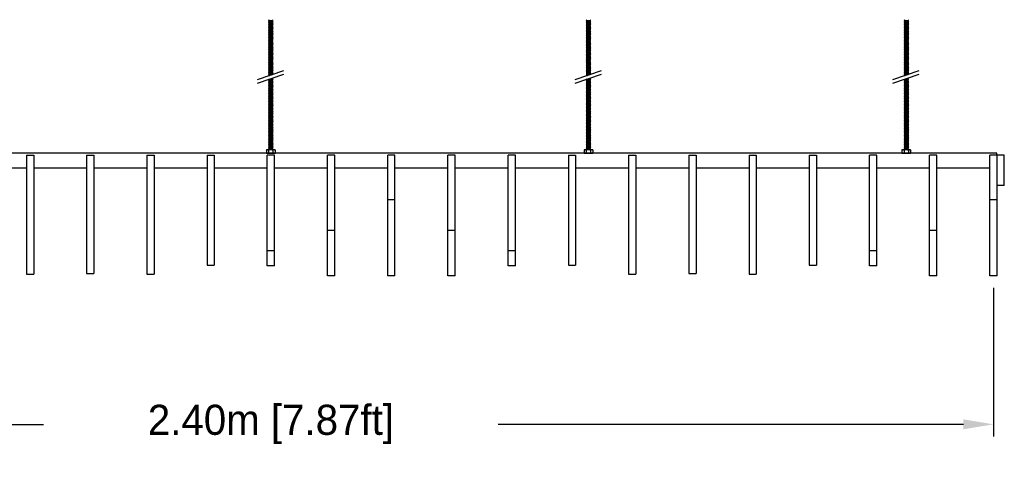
# Model space of a CAD drawing. Header units: centimetres. Extents: x 5283.6 to 5299.6, y 15505 to 15518.9.
# Tile 28 of 68: x 5288.3 to 5289.9, y 15514.6 to 15515.3. Entities that reach past the tile are written whole.
import ezdxf

# ---------------------------------------------------------------- set-up
doc = ezdxf.new("R2010")
doc.units = ezdxf.units.CM
doc.header["$PDMODE"] = 3
doc.layers.add('_HD_muro', color=1, linetype='Continuous')
doc.layers.add('_HD_tornillo', color=30, linetype='Continuous')
for name, color, linetype, true_color in [('Make2D$visible$Curves$Default', 7, 'Continuous', 0x000000), ('Make2D$visible$Curves$General', 7, 'Continuous', 0x000000), ('Make2D$visible$Curves$UNICANAL', 7, 'Continuous', 0x000000)]:
    doc.layers.add(name, color=color, linetype=linetype, true_color=true_color)
doc.dimstyles.get("Standard").update_dxf_attribs({"dimtxt": 0.18, "dimasz": 0.18, "dimexe": 0.18, "dimexo": 0.0625, "dimgap": 0.09, "dimtad": 0, "dimtih": 1, "dimtoh": 1, "dimdec": 4, "dimzin": 0, "dimdsep": 46, "dimtxsty": 'Standard', "dimcen": 0.09, "dimadec": 0, "dimazin": 0, "dimtfac": 1, "dimtdec": 4, "dimtofl": 0, "dimtmove": 0, "dimatfit": 3, "dimfxl": 1, "dimtolj": 1, "dimtzin": 0, "dimarcsym": 0})

# ---------------------------------------------------------------- blocks, each defined once
blk = doc.blocks.new('*D10')
at = {"color": 0, "lineweight": -2, "transparency": 16777216}
for p, q in [((5287.481, 15514.8765), (5287.481, 15514.6276)), ((5289.881, 15514.874), (5289.881, 15514.6276)), ((5287.531, 15514.6476), (5288.3035, 15514.6476)), ((5289.831, 15514.6476), (5289.0585, 15514.6476))]:
    blk.add_line(p, q, dxfattribs=at)
at = {"color": 0, "transparency": 16777216}
for points in [[(5287.531, 15514.6559), (5287.531, 15514.6393), (5287.481, 15514.6476)], [(5289.831, 15514.6559), (5289.831, 15514.6393), (5289.881, 15514.6476)]]:
    blk.add_solid(points, dxfattribs=at)
at = {"layer": 'Defpoints', "color": 0, "transparency": 16777216}
for p in [(5287.481, 15514.8965), (5289.881, 15514.894), (5289.881, 15514.6476)]:
    blk.add_point(p, dxfattribs=at)
at = {"color": 0, "transparency": 16777216, "insert": (5288.681, 15514.6476), "char_height": 0.05, "attachment_point": 5}
blk.add_mtext('\\A1;2.40m [7.87ft]', dxfattribs=at)
blk = doc.blocks.new('esparrago')
at = {"layer": '_HD_tornillo'}
for p, q in [((4746, 12801.5), (4745.4, 12800.6)), ((4745.4, 12800.6), (4752.5, 12800.8)), ((4745.4, 12800.6), (4746, 12800)), ((4746, 12799.1), (4745.4, 12798.3)), ((4745.4, 12798.3), (4752.5, 12798.4)), ((4745.4, 12798.3), (4746, 12797.6)), ((4746, 12796.8), (4745.4, 12796)), ((4745.4, 12796), (4752.5, 12796.1)), ((4745.4, 12796), (4746, 12795.3)), ((4746, 12794.4), (4745.4, 12793.6)), ((4745.4, 12793.6), (4752.5, 12793.8)), ((4745.4, 12793.6), (4746, 12792.9)), ((4746, 12792.1), (4745.4, 12791.2)), ((4745.4, 12791.2), (4752.5, 12791.4)), ((4745.4, 12791.2), (4746, 12790.6)), ((4746, 12789.6), (4745.4, 12788.8)), ((4745.4, 12788.8), (4752.5, 12789)), ((4745.4, 12788.8), (4746, 12788.2)), ((4746, 12787.2), (4745.4, 12786.4)), ((4746, 12800), (4752, 12800.2)), ((4746, 12800), (4746, 12799.1)), ((4746, 12799.1), (4752, 12799.3)), ((4746, 12797.6), (4752, 12797.8)), ((4746, 12797.6), (4746, 12796.8)), ((4746, 12796.8), (4752, 12797)), ((4746, 12795.3), (4752, 12795.5)), ((4746, 12795.3), (4746, 12794.4)), ((4746, 12794.4), (4752, 12794.7)), ((4746, 12792.9), (4752, 12793.2)), ((4746, 12792.9), (4746, 12792.1)), ((4746, 12792.1), (4752, 12792.3)), ((4746, 12790.6), (4752, 12790.8)), ((4746, 12790.6), (4746, 12789.6)), ((4746, 12789.6), (4752, 12789.9)), ((4746, 12788.2), (4752, 12788.4)), ((4746, 12788.2), (4746, 12787.2)), ((4746, 12787.2), (4752, 12787.5)), ((4752, 12801.7), (4752.5, 12800.8)), ((4752, 12800.2), (4752.5, 12800.8)), ((4752, 12800.2), (4752, 12799.3)), ((4752, 12799.3), (4752.5, 12798.4)), ((4752, 12797.8), (4752.5, 12798.4)), ((4752, 12797.8), (4752, 12797)), ((4752, 12797), (4752.5, 12796.1)), ((4752, 12795.5), (4752.5, 12796.1)), ((4752, 12795.5), (4752, 12794.7)), ((4752, 12794.7), (4752.5, 12793.8)), ((4752, 12793.2), (4752.5, 12793.8)), ((4752, 12793.2), (4752, 12792.3)), ((4752, 12792.3), (4752.5, 12791.4)), ((4752, 12790.8), (4752.5, 12791.4)), ((4752, 12790.8), (4752, 12789.9)), ((4752, 12789.9), (4752.5, 12789)), ((4752, 12788.4), (4752.5, 12789)), ((4752, 12788.4), (4752, 12787.5)), ((4752, 12787.5), (4752.5, 12786.6)), ((4745.4, 12786.4), (4752.5, 12786.6)), ((4745.4, 12786.4), (4746, 12785.7)), ((4746, 12784.8), (4745.4, 12784)), ((4745.4, 12784), (4752.5, 12784.2)), ((4745.4, 12784), (4746, 12783.3)), ((4746, 12782.4), (4745.4, 12781.6)), ((4745.4, 12781.6), (4752.5, 12781.8)), ((4745.4, 12781.6), (4746, 12780.9)), ((4746, 12780), (4745.4, 12779.2)), ((4745.4, 12779.2), (4752.5, 12779.4)), ((4745.4, 12779.2), (4746, 12778.5)), ((4746, 12777.7), (4745.4, 12776.9)), ((4745.4, 12776.9), (4752.5, 12777.1)), ((4745.4, 12776.9), (4746, 12776.3)), ((4746, 12775.4), (4745.4, 12774.6)), ((4745.4, 12774.6), (4752.5, 12774.7)), ((4745.4, 12774.6), (4746, 12773.9)), ((4746, 12773), (4745.4, 12772.2)), ((4745.4, 12772.2), (4752.5, 12772.4)), ((4745.4, 12772.2), (4746, 12771.5)), ((4746, 12785.7), (4752, 12786)), ((4746, 12785.7), (4746, 12784.8)), ((4746, 12784.8), (4752, 12785.1)), ((4746, 12783.3), (4752, 12783.6)), ((4746, 12783.3), (4746, 12782.4)), ((4746, 12782.4), (4752, 12782.6)), ((4746, 12780.9), (4752, 12781.1)), ((4746, 12780.9), (4746, 12780)), ((4746, 12780), (4752, 12780.3)), ((4746, 12778.5), (4752, 12778.8)), ((4746, 12778.5), (4746, 12777.7)), ((4746, 12777.7), (4752, 12778)), ((4746, 12776.3), (4752, 12776.5)), ((4746, 12776.3), (4746, 12775.4)), ((4746, 12775.4), (4752, 12775.6)), ((4746, 12773.9), (4752, 12774.1)), ((4746, 12773.9), (4746, 12773)), ((4746, 12773), (4752, 12773.3)), ((4746, 12771.5), (4752, 12771.8)), ((4746, 12771.5), (4746, 12770.8)), ((4746, 12770.8), (4752, 12771)), ((4752, 12786), (4752.5, 12786.6)), ((4752, 12786), (4752, 12785.1)), ((4752, 12785.1), (4752.5, 12784.2)), ((4752, 12783.6), (4752.5, 12784.2)), ((4752, 12783.6), (4752, 12782.6)), ((4752, 12782.7), (4752.5, 12781.8)), ((4752, 12781.1), (4752.5, 12781.8)), ((4752, 12781.1), (4752, 12780.3)), ((4752, 12780.3), (4752.5, 12779.4)), ((4752, 12778.8), (4752.5, 12779.4)), ((4752, 12778.8), (4752, 12778)), ((4752, 12778), (4752.5, 12777.1)), ((4752, 12776.5), (4752.5, 12777.1)), ((4752, 12776.5), (4752, 12775.6)), ((4752, 12775.6), (4752.5, 12774.7)), ((4752, 12774.1), (4752.5, 12774.7)), ((4752, 12774.1), (4752, 12773.3)), ((4752, 12773.3), (4752.5, 12772.4)), ((4752, 12771.8), (4752.5, 12772.4)), ((4752, 12771.8), (4752, 12771)), ((4752, 12771), (4752.5, 12770.1)), ((4746, 12770.8), (4745.4, 12769.9)), ((4745.4, 12769.9), (4752.5, 12770.1)), ((4745.4, 12769.9), (4746, 12769.3)), ((4746, 12768.2), (4745.4, 12767.4)), ((4745.4, 12767.4), (4752.5, 12767.6)), ((4745.4, 12767.4), (4746, 12766.7)), ((4746, 12765.9), (4745.4, 12765.1)), ((4745.4, 12765.1), (4752.5, 12765.3)), ((4745.4, 12765.1), (4746, 12764.4)), ((4746, 12763.6), (4745.4, 12762.8)), ((4745.4, 12762.8), (4752.5, 12762.9)), ((4745.4, 12762.8), (4746, 12762.1)), ((4746, 12761.2), (4745.4, 12760.4)), ((4745.4, 12760.4), (4752.5, 12760.6)), ((4745.4, 12760.4), (4746, 12759.7)), ((4746, 12758.8), (4745.4, 12758)), ((4745.4, 12758), (4752.5, 12758.2)), ((4745.4, 12758), (4746, 12757.3)), ((4746, 12756.4), (4745.4, 12755.6)), ((4745.4, 12755.6), (4752.5, 12755.8)), ((4745.4, 12755.6), (4746, 12754.9)), ((4746, 12769.3), (4752, 12769.5)), ((4746, 12769.3), (4746, 12768.2)), ((4746, 12768.2), (4752, 12768.5)), ((4746, 12766.7), (4752, 12767)), ((4746, 12766.7), (4746, 12765.9)), ((4746, 12765.9), (4752, 12766.2)), ((4746, 12764.4), (4752, 12764.7)), ((4746, 12764.4), (4746, 12763.6)), ((4746, 12763.6), (4752, 12763.8)), ((4746, 12762.1), (4752, 12762.3)), ((4746, 12762.1), (4746, 12761.2)), ((4746, 12761.2), (4752, 12761.4)), ((4746, 12759.7), (4752, 12759.9)), ((4746, 12759.7), (4746, 12758.8)), ((4746, 12758.8), (4752, 12759)), ((4746, 12757.3), (4752, 12757.5)), ((4746, 12757.3), (4746, 12756.4)), ((4746, 12756.4), (4752, 12756.6)), ((4746, 12754.9), (4752, 12755.2)), ((4746, 12754.9), (4746, 12754.1)), ((4752, 12769.5), (4752.5, 12770.1)), ((4752, 12769.5), (4752, 12768.5)), ((4752, 12768.5), (4752.5, 12767.6)), ((4752, 12767), (4752.5, 12767.6)), ((4752, 12767), (4752, 12766.2)), ((4752, 12766.2), (4752.5, 12765.3)), ((4752, 12764.7), (4752.5, 12765.3)), ((4752, 12764.7), (4752, 12763.8)), ((4752, 12763.8), (4752.5, 12762.9)), ((4752, 12762.3), (4752.5, 12762.9)), ((4752, 12762.3), (4752, 12761.4)), ((4752, 12761.4), (4752.5, 12760.6)), ((4752, 12759.9), (4752.5, 12760.6)), ((4752, 12759.9), (4752, 12759)), ((4752, 12759), (4752.5, 12758.2)), ((4752, 12757.5), (4752.5, 12758.2)), ((4752, 12757.5), (4752, 12756.6)), ((4752, 12756.7), (4752.5, 12755.8)), ((4752, 12755.2), (4752.5, 12755.8)), ((4752, 12755.2), (4752, 12754.4)), ((4746, 12754.1), (4745.4, 12753.3)), ((4745.4, 12753.3), (4752.5, 12753.5)), ((4745.4, 12753.3), (4746, 12752.6)), ((4746, 12751.8), (4745.4, 12751)), ((4745.4, 12751), (4752.5, 12751.1)), ((4745.4, 12751), (4746, 12750.3)), ((4746, 12749.4), (4745.4, 12748.6)), ((4745.4, 12748.6), (4752.5, 12748.8)), ((4745.4, 12748.6), (4746, 12747.9)), ((4746, 12747), (4745.4, 12746.2)), ((4745.4, 12746.2), (4752.5, 12746.3)), ((4745.4, 12746.2), (4746, 12745.5)), ((4746, 12744.6), (4745.4, 12743.8)), ((4745.4, 12743.8), (4752.5, 12743.9)), ((4745.4, 12743.8), (4746, 12743.1)), ((4746, 12742.2), (4745.4, 12741.4)), ((4745.4, 12741.4), (4752.5, 12741.5)), ((4745.4, 12741.4), (4746, 12740.7)), ((4746, 12739.8), (4745.4, 12738.9)), ((4745.4, 12738.9), (4752.5, 12739.1)), ((4745.4, 12738.9), (4746, 12738.3)), ((4746, 12754.1), (4752, 12754.4)), ((4746, 12752.6), (4752, 12752.9)), ((4746, 12752.6), (4746, 12751.8)), ((4746, 12751.8), (4752, 12752)), ((4746, 12750.3), (4752, 12750.5)), ((4746, 12750.3), (4746, 12749.4)), ((4746, 12749.4), (4752, 12749.6)), ((4746, 12747.9), (4752, 12748.1)), ((4746, 12747.9), (4746, 12747)), ((4746, 12747), (4752, 12747.2)), ((4746, 12745.5), (4752, 12745.7)), ((4746, 12745.5), (4746, 12744.6)), ((4746, 12744.6), (4752, 12744.8)), ((4746, 12743.1), (4752, 12743.3)), ((4746, 12743.1), (4746, 12742.2)), ((4746, 12742.2), (4752, 12742.4)), ((4746, 12740.7), (4752, 12740.9)), ((4746, 12740.7), (4746, 12739.8)), ((4746, 12739.8), (4752, 12740)), ((4746, 12738.3), (4752, 12738.5)), ((4746, 12738.3), (4746, 12737.4)), ((4752, 12754.4), (4752.5, 12753.5)), ((4752, 12752.9), (4752.5, 12753.5)), ((4752, 12752.9), (4752, 12752)), ((4752, 12752), (4752.5, 12751.1)), ((4752, 12750.5), (4752.5, 12751.1)), ((4752, 12750.5), (4752, 12749.6)), ((4752, 12749.6), (4752.5, 12748.8)), ((4752, 12748.1), (4752.5, 12748.8)), ((4752, 12748.1), (4752, 12747.2)), ((4752, 12747.2), (4752.5, 12746.3)), ((4752, 12745.7), (4752.5, 12746.3)), ((4752, 12745.7), (4752, 12744.8)), ((4752, 12744.8), (4752.5, 12743.9)), ((4752, 12743.3), (4752.5, 12743.9)), ((4752, 12743.3), (4752, 12742.4)), ((4752, 12742.4), (4752.5, 12741.5)), ((4752, 12740.9), (4752.5, 12741.5)), ((4752, 12740.9), (4752, 12740)), ((4752, 12740), (4752.5, 12739.1)), ((4752, 12738.5), (4752.5, 12739.1)), ((4752, 12738.5), (4752, 12737.6)), ((4746, 12737.4), (4745.4, 12736.6)), ((4745.4, 12736.6), (4752.5, 12736.7)), ((4745.4, 12736.6), (4746, 12735.9)), ((4746, 12735.1), (4745.4, 12734.3)), ((4745.4, 12734.3), (4752.5, 12734.4)), ((4745.4, 12734.3), (4746, 12733.6)), ((4746, 12732.7), (4745.4, 12731.9)), ((4745.4, 12731.9), (4752.5, 12732.1)), ((4745.4, 12731.9), (4746, 12731.2)), ((4746, 12730.4), (4745.4, 12729.6)), ((4745.4, 12729.6), (4752.5, 12729.7)), ((4745.4, 12729.6), (4746, 12728.9)), ((4746, 12728.1), (4745.4, 12727.3)), ((4745.4, 12727.3), (4752.5, 12727.5)), ((4745.4, 12727.3), (4746, 12726.6)), ((4746, 12725.6), (4745.4, 12724.7)), ((4745.4, 12724.7), (4752.5, 12724.9)), ((4745.4, 12724.7), (4746, 12724.1)), ((4746, 12723.3), (4745.4, 12722.5)), ((4745.4, 12722.5), (4752.5, 12722.6)), ((4745.4, 12722.5), (4746, 12721.8)), ((4746, 12737.4), (4752, 12737.6)), ((4746, 12735.9), (4752, 12736.1)), ((4746, 12735.9), (4746, 12735.1)), ((4746, 12735.1), (4752, 12735.3)), ((4746, 12733.6), (4752, 12733.8)), ((4746, 12733.6), (4746, 12732.7)), ((4746, 12732.7), (4752, 12733)), ((4746, 12731.2), (4752, 12731.5)), ((4746, 12731.2), (4746, 12730.4)), ((4746, 12730.4), (4752, 12730.6)), ((4746, 12728.9), (4752, 12729.1)), ((4746, 12728.9), (4746, 12728.1)), ((4746, 12728.1), (4752, 12728.3)), ((4746, 12726.6), (4752, 12726.8)), ((4746, 12726.6), (4746, 12725.6)), ((4746, 12725.6), (4752, 12725.8)), ((4746, 12724.1), (4752, 12724.3)), ((4746, 12724.1), (4746, 12723.3)), ((4746, 12723.3), (4752, 12723.5)), ((4746, 12721.8), (4752, 12722)), ((4746, 12721.8), (4746, 12720.9)), ((4752, 12737.6), (4752.5, 12736.7)), ((4752, 12736.1), (4752.5, 12736.7)), ((4752, 12736.1), (4752, 12735.3)), ((4752, 12735.3), (4752.5, 12734.4)), ((4752, 12733.8), (4752.5, 12734.4)), ((4752, 12733.8), (4752, 12733)), ((4752, 12733), (4752.5, 12732.1)), ((4752, 12731.5), (4752.5, 12732.1)), ((4752, 12731.5), (4752, 12730.6)), ((4752, 12730.6), (4752.5, 12729.7)), ((4752, 12729.1), (4752.5, 12729.7)), ((4752, 12729.1), (4752, 12728.3)), ((4752, 12728.3), (4752.5, 12727.5)), ((4752, 12726.8), (4752.5, 12727.5)), ((4752, 12726.8), (4752, 12725.8)), ((4752, 12725.8), (4752.5, 12724.9)), ((4752, 12724.3), (4752.5, 12724.9)), ((4752, 12724.3), (4752, 12723.5)), ((4752, 12723.5), (4752.5, 12722.6)), ((4752, 12722), (4752.5, 12722.6)), ((4752, 12722), (4752, 12721.2)), ((4726.9, 12702.2), (4770.4, 12717.2)), ((4726.9, 12696.5), (4770.4, 12711.5)), ((4746, 12720.9), (4745.4, 12720.1)), ((4745.4, 12720.1), (4752.5, 12720.3)), ((4745.4, 12720.1), (4746, 12719.4)), ((4746, 12718.6), (4745.4, 12717.7)), ((4745.4, 12717.7), (4752.5, 12717.9)), ((4745.4, 12717.7), (4746, 12717.1)), ((4746, 12716.1), (4745.4, 12715.3)), ((4745.4, 12715.3), (4752.5, 12715.5)), ((4745.4, 12715.3), (4746, 12714.6)), ((4746, 12713.8), (4745.4, 12712.9)), ((4745.4, 12712.9), (4752.5, 12713.1)), ((4745.4, 12712.9), (4746, 12712.3)), ((4746, 12711.5), (4745.4, 12710.7)), ((4745.4, 12710.7), (4752, 12710.8)), ((4745.4, 12710.7), (4746, 12710)), ((4746, 12709.1), (4745.6, 12708.6)), ((4746, 12720.9), (4752, 12721.2)), ((4746, 12719.4), (4752, 12719.7)), ((4746, 12719.4), (4746, 12718.6)), ((4746, 12718.6), (4752, 12718.8)), ((4746, 12717.1), (4752, 12717.3)), ((4746, 12717.1), (4746, 12716.1)), ((4746, 12716.1), (4752, 12716.4)), ((4746, 12714.6), (4752, 12714.9)), ((4746, 12714.6), (4746, 12713.8)), ((4746, 12713.8), (4752, 12714)), ((4746, 12712.3), (4752, 12712.5)), ((4746, 12712.3), (4746, 12711.5)), ((4746, 12711.5), (4752, 12711.7)), ((4746, 12710), (4750, 12710.1)), ((4746, 12710), (4746, 12709.1)), ((4746, 12709.1), (4747.2, 12709.2)), ((4752, 12721.2), (4752.5, 12720.3)), ((4752, 12719.7), (4752.5, 12720.3)), ((4752, 12719.7), (4752, 12718.8)), ((4752, 12718.8), (4752.5, 12717.9)), ((4752, 12717.3), (4752.5, 12717.9)), ((4752, 12717.3), (4752, 12716.4)), ((4752, 12716.4), (4752.5, 12715.5)), ((4752, 12714.9), (4752.5, 12715.5)), ((4752, 12714.9), (4752, 12714)), ((4752, 12714), (4752.5, 12713.1)), ((4752, 12712.5), (4752.5, 12713.1)), ((4752, 12712.5), (4752, 12711.7)), ((4752, 12711.7), (4752.4, 12711)), ((4746, 12703), (4745.4, 12702.2)), ((4745.4, 12702.2), (4752.4, 12702.4)), ((4745.4, 12702.2), (4746, 12701.5)), ((4746, 12700.6), (4745.4, 12699.8)), ((4745.4, 12699.8), (4752.5, 12700)), ((4745.4, 12699.8), (4746, 12699.1)), ((4746, 12698.2), (4745.4, 12697.4)), ((4745.4, 12697.4), (4752.5, 12697.5)), ((4745.4, 12697.4), (4746, 12696.7)), ((4746, 12695.8), (4745.4, 12694.9)), ((4745.4, 12694.9), (4752.5, 12695.1)), ((4745.4, 12694.9), (4746, 12694.3)), ((4746, 12693.4), (4745.4, 12692.5)), ((4745.4, 12692.5), (4752.5, 12692.7)), ((4745.4, 12692.5), (4746, 12691.9)), ((4746, 12690.9), (4745.4, 12690.1)), ((4745.4, 12690.1), (4752.5, 12690.3)), ((4745.4, 12690.1), (4746, 12689.4)), ((4746, 12703), (4751.9, 12703.3)), ((4746, 12701.5), (4751.9, 12701.8)), ((4746, 12701.5), (4746, 12700.6)), ((4746, 12700.6), (4752, 12700.8)), ((4746, 12699.1), (4752, 12699.3)), ((4746, 12699.1), (4746, 12698.2)), ((4746, 12698.2), (4752, 12698.4)), ((4746, 12696.7), (4752, 12696.9)), ((4746, 12696.7), (4746, 12695.8)), ((4746, 12695.8), (4752, 12696)), ((4746, 12694.3), (4752, 12694.5)), ((4746, 12694.3), (4746, 12693.4)), ((4746, 12693.4), (4752, 12693.6)), ((4746, 12691.9), (4752, 12692.1)), ((4746, 12691.9), (4746, 12690.9)), ((4746, 12690.9), (4752, 12691.2)), ((4746, 12689.4), (4752, 12689.7)), ((4746, 12689.4), (4746, 12688.5)), ((4749.1, 12704.1), (4751.9, 12704.2)), ((4750.9, 12704.8), (4752.4, 12704.8)), ((4751.9, 12704.2), (4752.4, 12704.8)), ((4751.9, 12704.2), (4751.9, 12703.3)), ((4751.9, 12701.8), (4752.4, 12702.4)), ((4751.9, 12701.8), (4751.9, 12700.8)), ((4752, 12703.3), (4752.4, 12702.4)), ((4752, 12700.8), (4752.5, 12700)), ((4752, 12699.3), (4752.5, 12700)), ((4752, 12699.3), (4752, 12698.4)), ((4752, 12698.4), (4752.5, 12697.5)), ((4752, 12696.9), (4752.5, 12697.5)), ((4752, 12696.9), (4752, 12696)), ((4752, 12696), (4752.5, 12695.1)), ((4752, 12694.5), (4752.5, 12695.1)), ((4752, 12694.5), (4752, 12693.6)), ((4752, 12693.6), (4752.5, 12692.7)), ((4752, 12692.1), (4752.5, 12692.7)), ((4752, 12692.1), (4752, 12691.2)), ((4752, 12691.2), (4752.5, 12690.3)), ((4752, 12689.7), (4752.5, 12690.3)), ((4752, 12689.7), (4752, 12688.7)), ((4752.2, 12705.2), (4752.4, 12704.8)), ((4746, 12688.5), (4745.4, 12687.7)), ((4745.4, 12687.7), (4752.5, 12687.9)), ((4745.4, 12687.7), (4746, 12687)), ((4746, 12686.1), (4745.4, 12685.3)), ((4745.4, 12685.3), (4752.5, 12685.4)), ((4745.4, 12685.3), (4746, 12684.6)), ((4746, 12683.7), (4745.4, 12682.9)), ((4745.4, 12682.9), (4752.5, 12683)), ((4745.4, 12682.9), (4746, 12682.2)), ((4746, 12681.2), (4745.4, 12680.4)), ((4745.4, 12680.4), (4752.5, 12680.6)), ((4745.4, 12680.4), (4746, 12679.7)), ((4746, 12678.8), (4745.4, 12678)), ((4745.4, 12678), (4752.5, 12678.2)), ((4745.4, 12678), (4746, 12677.3)), ((4746, 12676.4), (4745.4, 12675.6)), ((4745.4, 12675.6), (4752.5, 12675.8)), ((4745.4, 12675.6), (4746, 12674.9)), ((4746, 12674), (4745.4, 12673.2)), ((4745.4, 12673.2), (4752.5, 12673.3)), ((4745.4, 12673.2), (4746, 12672.5)), ((4746, 12688.5), (4752, 12688.7)), ((4746, 12687), (4752, 12687.2)), ((4746, 12687), (4746, 12686.1)), ((4746, 12686.1), (4752, 12686.3)), ((4746, 12684.6), (4752, 12684.8)), ((4746, 12684.6), (4746, 12683.7)), ((4746, 12683.7), (4752, 12683.9)), ((4746, 12682.2), (4752, 12682.4)), ((4746, 12682.2), (4746, 12681.2)), ((4746, 12681.2), (4752, 12681.5)), ((4746, 12679.7), (4752, 12680)), ((4746, 12679.7), (4746, 12678.8)), ((4746, 12678.8), (4752, 12679.1)), ((4746, 12677.3), (4752, 12677.6)), ((4746, 12677.3), (4746, 12676.4)), ((4746, 12676.4), (4752, 12676.6)), ((4746, 12674.9), (4752, 12675.1)), ((4746, 12674.9), (4746, 12674)), ((4746, 12674), (4752, 12674.2)), ((4746, 12672.5), (4752, 12672.7)), ((4752, 12688.7), (4752.5, 12687.9)), ((4752, 12687.2), (4752.5, 12687.9)), ((4752, 12687.2), (4752, 12686.3)), ((4752, 12686.3), (4752.5, 12685.4)), ((4752, 12684.8), (4752.5, 12685.4)), ((4752, 12684.8), (4752, 12683.9)), ((4752, 12683.9), (4752.5, 12683)), ((4752, 12682.4), (4752.5, 12683)), ((4752, 12682.4), (4752, 12681.5)), ((4752, 12681.5), (4752.5, 12680.6)), ((4752, 12680), (4752.5, 12680.6)), ((4752, 12680), (4752, 12679.1)), ((4752, 12679.1), (4752.5, 12678.2)), ((4752, 12677.6), (4752.5, 12678.2)), ((4752, 12677.6), (4752, 12676.6)), ((4752, 12676.6), (4752.5, 12675.8)), ((4752, 12675.1), (4752.5, 12675.8)), ((4752, 12675.1), (4752, 12674.2)), ((4752, 12674.2), (4752.5, 12673.3)), ((4752, 12672.7), (4752.5, 12673.3)), ((4752, 12672.7), (4752, 12671.8)), ((4746, 12671.6), (4745.4, 12670.8)), ((4745.4, 12670.8), (4752.5, 12670.9)), ((4745.4, 12670.8), (4746, 12670.1)), ((4746, 12669.1), (4745.4, 12668.3)), ((4745.4, 12668.3), (4752.5, 12668.5)), ((4745.4, 12668.3), (4746, 12667.6)), ((4746, 12666.7), (4745.4, 12665.9)), ((4745.4, 12665.9), (4752.5, 12666.1)), ((4745.4, 12665.9), (4746, 12665.2)), ((4746, 12664.3), (4745.4, 12663.5)), ((4745.4, 12663.5), (4752.5, 12663.6)), ((4745.4, 12663.5), (4746, 12662.8)), ((4746, 12661.9), (4745.4, 12661.1)), ((4745.4, 12661.1), (4752.5, 12661.2)), ((4745.4, 12661.1), (4746, 12660.4)), ((4746, 12659.5), (4745.4, 12658.7)), ((4745.4, 12658.7), (4752.5, 12658.8)), ((4745.4, 12658.7), (4746, 12658)), ((4746, 12657), (4745.4, 12656.2)), ((4745.4, 12656.2), (4752.5, 12656.4)), ((4746, 12672.5), (4746, 12671.6)), ((4746, 12671.6), (4752, 12671.8)), ((4746, 12670.1), (4752, 12670.3)), ((4746, 12670.1), (4746, 12669.1)), ((4746, 12669.1), (4752, 12669.4)), ((4746, 12667.6), (4752, 12667.9)), ((4746, 12667.6), (4746, 12666.7)), ((4746, 12666.7), (4752, 12667)), ((4746, 12665.2), (4752, 12665.5)), ((4746, 12665.2), (4746, 12664.3)), ((4746, 12664.3), (4752, 12664.5)), ((4746, 12662.8), (4752, 12663)), ((4746, 12662.8), (4746, 12661.9)), ((4746, 12661.9), (4752, 12662.1)), ((4746, 12660.4), (4752, 12660.6)), ((4746, 12660.4), (4746, 12659.5)), ((4746, 12659.5), (4752, 12659.7)), ((4746, 12658), (4752, 12658.2)), ((4746, 12658), (4746, 12657)), ((4746, 12657), (4752, 12657.3)), ((4752, 12671.8), (4752.5, 12670.9)), ((4752, 12670.3), (4752.5, 12670.9)), ((4752, 12670.3), (4752, 12669.4)), ((4752, 12669.4), (4752.5, 12668.5)), ((4752, 12667.9), (4752.5, 12668.5)), ((4752, 12667.9), (4752, 12667)), ((4752, 12667), (4752.5, 12666.1)), ((4752, 12665.5), (4752.5, 12666.1)), ((4752, 12665.5), (4752, 12664.5)), ((4752, 12664.5), (4752.5, 12663.6)), ((4752, 12663), (4752.5, 12663.6)), ((4752, 12663), (4752, 12662.1)), ((4752, 12662.1), (4752.5, 12661.2)), ((4752, 12660.6), (4752.5, 12661.2)), ((4752, 12660.6), (4752, 12659.7)), ((4752, 12659.7), (4752.5, 12658.8)), ((4752, 12658.2), (4752.5, 12658.8)), ((4752, 12658.2), (4752, 12657.3)), ((4752, 12657.3), (4752.5, 12656.4)), ((4752, 12655.8), (4752.5, 12656.4)), ((4745.4, 12656.2), (4746, 12655.5)), ((4746, 12654.6), (4745.4, 12653.8)), ((4745.4, 12653.8), (4752.5, 12654)), ((4745.4, 12653.8), (4746, 12653.1)), ((4746, 12652.2), (4745.4, 12651.4)), ((4745.4, 12651.4), (4752.5, 12651.5)), ((4745.4, 12651.4), (4746, 12650.7)), ((4746, 12649.8), (4745.4, 12649)), ((4745.4, 12649), (4752.5, 12649.1)), ((4745.4, 12649), (4746, 12648.3)), ((4746, 12647.4), (4745.4, 12646.5)), ((4745.4, 12646.5), (4752.5, 12646.7)), ((4745.4, 12646.5), (4746, 12645.9)), ((4746, 12644.9), (4745.4, 12644.1)), ((4745.4, 12644.1), (4752.5, 12644.3)), ((4745.4, 12644.1), (4746, 12643.4)), ((4746, 12642.5), (4745.4, 12641.7)), ((4745.4, 12641.7), (4752.5, 12641.9)), ((4745.4, 12641.7), (4746, 12641)), ((4746, 12640.1), (4745.4, 12639.3)), ((4746, 12655.5), (4752, 12655.8)), ((4746, 12655.5), (4746, 12654.6)), ((4746, 12654.6), (4752, 12654.9)), ((4746, 12653.1), (4752, 12653.4)), ((4746, 12653.1), (4746, 12652.2)), ((4746, 12652.2), (4752, 12652.4)), ((4746, 12650.7), (4752, 12650.9)), ((4746, 12650.7), (4746, 12649.8)), ((4746, 12649.8), (4752, 12650)), ((4746, 12648.3), (4752, 12648.5)), ((4746, 12648.3), (4746, 12647.4)), ((4746, 12647.4), (4752, 12647.6)), ((4746, 12645.9), (4752, 12646.1)), ((4746, 12645.9), (4746, 12644.9)), ((4746, 12644.9), (4752, 12645.2)), ((4746, 12643.4), (4752, 12643.7)), ((4746, 12643.4), (4746, 12642.5)), ((4746, 12642.5), (4752, 12642.8)), ((4746, 12641), (4752, 12641.3)), ((4746, 12641), (4746, 12640.1)), ((4746, 12640.1), (4752, 12640.3)), ((4752, 12655.8), (4752, 12654.9)), ((4752, 12654.9), (4752.5, 12654)), ((4752, 12653.4), (4752.5, 12654)), ((4752, 12653.4), (4752, 12652.4)), ((4752, 12652.4), (4752.5, 12651.5)), ((4752, 12650.9), (4752.5, 12651.5)), ((4752, 12650.9), (4752, 12650)), ((4752, 12650), (4752.5, 12649.1)), ((4752, 12648.5), (4752.5, 12649.1)), ((4752, 12648.5), (4752, 12647.6)), ((4752, 12647.6), (4752.5, 12646.7)), ((4752, 12646.1), (4752.5, 12646.7)), ((4752, 12646.1), (4752, 12645.2)), ((4752, 12645.2), (4752.5, 12644.3)), ((4752, 12643.7), (4752.5, 12644.3)), ((4752, 12643.7), (4752, 12642.8)), ((4752, 12642.8), (4752.5, 12641.9)), ((4752, 12641.3), (4752.5, 12641.9)), ((4752, 12641.3), (4752, 12640.3)), ((4752, 12640.3), (4752.5, 12639.5)), ((4745.4, 12639.3), (4752.5, 12639.5)), ((4745.4, 12639.3), (4746, 12638.6)), ((4746, 12637.7), (4745.4, 12636.9)), ((4745.4, 12636.9), (4752.5, 12637)), ((4745.4, 12636.9), (4746, 12636.2)), ((4746, 12635.3), (4745.4, 12634.4)), ((4745.4, 12634.4), (4752.5, 12634.6)), ((4745.4, 12634.4), (4746, 12633.8)), ((4746, 12632.8), (4745.4, 12632)), ((4745.4, 12632), (4752.5, 12632.2)), ((4745.4, 12632), (4746, 12631.3)), ((4746, 12630.4), (4745.4, 12629.6)), ((4745.4, 12629.6), (4752.5, 12629.8)), ((4745.4, 12629.6), (4746, 12628.9)), ((4746, 12628), (4745.4, 12627.2)), ((4745.4, 12627.2), (4752.5, 12627.4)), ((4745.4, 12627.2), (4746, 12626.5)), ((4746, 12625.6), (4745.4, 12624.8)), ((4745.4, 12624.8), (4752.5, 12624.9)), ((4745.4, 12624.8), (4746, 12624.1)), ((4746, 12638.6), (4752, 12638.8)), ((4746, 12638.6), (4746, 12637.7)), ((4746, 12637.7), (4752, 12637.9)), ((4746, 12636.2), (4752, 12636.4)), ((4746, 12636.2), (4746, 12635.3)), ((4746, 12635.3), (4752, 12635.5)), ((4746, 12633.8), (4752, 12634)), ((4746, 12633.8), (4746, 12632.8)), ((4746, 12632.8), (4752, 12633.1)), ((4746, 12631.3), (4752, 12631.6)), ((4746, 12631.3), (4746, 12630.4)), ((4746, 12630.4), (4752, 12630.6)), ((4746, 12628.9), (4752, 12629.2)), ((4746, 12628.9), (4746, 12628)), ((4746, 12628), (4752, 12628.2)), ((4746, 12626.5), (4752, 12626.7)), ((4746, 12626.5), (4746, 12625.6)), ((4746, 12625.6), (4752, 12625.8)), ((4746, 12624.1), (4752, 12624.3)), ((4746, 12624.1), (4746, 12623.2)), ((4752, 12638.8), (4752.5, 12639.5)), ((4752, 12638.8), (4752, 12637.9)), ((4752, 12637.9), (4752.5, 12637)), ((4752, 12636.4), (4752.5, 12637)), ((4752, 12636.4), (4752, 12635.5)), ((4752, 12635.5), (4752.5, 12634.6)), ((4752, 12634), (4752.5, 12634.6)), ((4752, 12634), (4752, 12633.1)), ((4752, 12633.1), (4752.5, 12632.2)), ((4752, 12631.6), (4752.5, 12632.2)), ((4752, 12631.6), (4752, 12630.6)), ((4752, 12630.7), (4752.5, 12629.8)), ((4752, 12629.2), (4752.5, 12629.8)), ((4752, 12629.2), (4752, 12628.2)), ((4752, 12628.2), (4752.5, 12627.4)), ((4752, 12626.7), (4752.5, 12627.4)), ((4752, 12626.7), (4752, 12625.8)), ((4752, 12625.8), (4752.5, 12624.9)), ((4752, 12624.3), (4752.5, 12624.9)), ((4752, 12624.3), (4752, 12623.4)), ((4746, 12623.2), (4745.4, 12622.3)), ((4745.4, 12622.3), (4752.5, 12622.5)), ((4745.4, 12622.3), (4746, 12621.7)), ((4746, 12620.7), (4745.4, 12619.9)), ((4745.4, 12619.9), (4752.5, 12620.1)), ((4745.4, 12619.9), (4746, 12619.2)), ((4746, 12618.2), (4745.4, 12617.4)), ((4745.4, 12617.4), (4752.5, 12617.5)), ((4745.4, 12617.4), (4746, 12616.7)), ((4746, 12615.7), (4745.4, 12614.9)), ((4745.4, 12614.9), (4752.5, 12615.1)), ((4745.4, 12614.9), (4746, 12614.2)), ((4746, 12613.3), (4745.4, 12612.5)), ((4745.4, 12612.5), (4752.5, 12612.7)), ((4745.4, 12612.5), (4746, 12611.8)), ((4746, 12610.9), (4745.4, 12609.8)), ((4745.4, 12609.8), (4752.5, 12610)), ((4745.4, 12609.8), (4746, 12609.2)), ((4746, 12607.8), (4745.4, 12606.8)), ((4746, 12623.2), (4752, 12623.4)), ((4746, 12621.7), (4752, 12621.9)), ((4746, 12621.7), (4746, 12620.7)), ((4746, 12620.7), (4752, 12621)), ((4746, 12619.2), (4752, 12619.5)), ((4746, 12619.2), (4746, 12618.2)), ((4746, 12618.2), (4752, 12618.4)), ((4746, 12616.7), (4752, 12616.9)), ((4746, 12616.7), (4746, 12615.7)), ((4746, 12615.7), (4752, 12616)), ((4746, 12614.2), (4752, 12614.5)), ((4746, 12614.2), (4746, 12613.3)), ((4746, 12613.3), (4752, 12613.6)), ((4746, 12611.8), (4752, 12612.1)), ((4746, 12611.8), (4746, 12610.9)), ((4746, 12610.7), (4752, 12610.9)), ((4746, 12609.2), (4752, 12609.4)), ((4746, 12609.2), (4746, 12607.8)), ((4746, 12607.6), (4752, 12607.9)), ((4752, 12623.4), (4752.5, 12622.5)), ((4752, 12621.9), (4752.5, 12622.5)), ((4752, 12621.9), (4752, 12621)), ((4752, 12621), (4752.5, 12620.1)), ((4752, 12619.5), (4752.5, 12620.1)), ((4752, 12619.5), (4752, 12618.4)), ((4752, 12618.4), (4752.5, 12617.5)), ((4752, 12616.9), (4752.5, 12617.5)), ((4752, 12616.9), (4752, 12616)), ((4752, 12616), (4752.5, 12615.1)), ((4752, 12614.5), (4752.5, 12615.1)), ((4752, 12614.5), (4752, 12613.6)), ((4752, 12613.6), (4752.5, 12612.7)), ((4752, 12612.1), (4752.5, 12612.7)), ((4752, 12612.1), (4752, 12611.2)), ((4752, 12611.2), (4752.5, 12610)), ((4752, 12609.4), (4752.5, 12610)), ((4752, 12609.4), (4752, 12608.1)), ((4752, 12608.1), (4752.5, 12607)), ((4745.4, 12606.8), (4752.5, 12607)), ((4745.4, 12606.8), (4746, 12606.2)), ((4746, 12605), (4745.4, 12604.2)), ((4745.4, 12604.2), (4752.5, 12604.3)), ((4745.4, 12604.2), (4746, 12603.5)), ((4746, 12602.6), (4745.4, 12601.7)), ((4745.4, 12601.7), (4752.5, 12601.9)), ((4745.4, 12601.7), (4746, 12601.1)), ((4746, 12600.1), (4745.4, 12599.3)), ((4745.4, 12599.3), (4752.5, 12599.5)), ((4745.4, 12599.3), (4746, 12598.6)), ((4746, 12597.7), (4745.4, 12596.9)), ((4745.4, 12596.9), (4752.5, 12597.1)), ((4745.4, 12596.9), (4746, 12596.2)), ((4746, 12595.3), (4745.4, 12594.5)), ((4745.4, 12594.5), (4752.5, 12594.7)), ((4745.4, 12594.5), (4746, 12593.8)), ((4746, 12592.7), (4745.4, 12591.9)), ((4745.4, 12591.9), (4752.5, 12592.1)), ((4745.4, 12591.9), (4746, 12591.2)), ((4746, 12606.2), (4752, 12606.4)), ((4746, 12606.2), (4746, 12605)), ((4746, 12605), (4752, 12605.2)), ((4746, 12603.5), (4752, 12603.7)), ((4746, 12603.5), (4746, 12602.6)), ((4746, 12602.6), (4752, 12602.8)), ((4746, 12601.1), (4752, 12601.3)), ((4746, 12601.1), (4746, 12600.1)), ((4746, 12600.1), (4752, 12600.4)), ((4746, 12598.6), (4752, 12598.9)), ((4746, 12598.6), (4746, 12597.7)), ((4746, 12597.7), (4752, 12598)), ((4746, 12596.2), (4752, 12596.5)), ((4746, 12596.2), (4746, 12595.3)), ((4746, 12595.3), (4752, 12595.5)), ((4746, 12593.8), (4752, 12594)), ((4746, 12593.8), (4746, 12592.7)), ((4746, 12592.7), (4752, 12593)), ((4746, 12591.2), (4752, 12591.5)), ((4746, 12591.2), (4746, 12590.3)), ((4752, 12606.4), (4752.5, 12607)), ((4752, 12606.4), (4752, 12605.2)), ((4752, 12605.2), (4752.5, 12604.3)), ((4752, 12603.7), (4752.5, 12604.3)), ((4752, 12603.7), (4752, 12602.8)), ((4752, 12602.8), (4752.5, 12601.9)), ((4752, 12601.3), (4752.5, 12601.9)), ((4752, 12601.3), (4752, 12600.4)), ((4752, 12600.4), (4752.5, 12599.5)), ((4752, 12598.9), (4752.5, 12599.5)), ((4752, 12598.9), (4752, 12598)), ((4752, 12598), (4752.5, 12597.1)), ((4752, 12596.5), (4752.5, 12597.1)), ((4752, 12596.5), (4752, 12595.5)), ((4752, 12595.5), (4752.5, 12594.7)), ((4752, 12594), (4752.5, 12594.7)), ((4752, 12594), (4752, 12593)), ((4752, 12593), (4752.5, 12592.1)), ((4752, 12591.5), (4752.5, 12592.1)), ((4752, 12591.5), (4752, 12590.5)), ((4756, 12586), (4741.6, 12586)), ((4741.6, 12586), (4741.6, 12580.3)), ((4741.6, 12580.3), (4756, 12580.3)), ((4745.3, 12586), (4745.3, 12580.3)), ((4746, 12590.3), (4745.4, 12589.5)), ((4745.4, 12589.5), (4752.5, 12589.7)), ((4745.4, 12589.5), (4746, 12588.8)), ((4746, 12587.9), (4745.4, 12587.1)), ((4745.4, 12587.1), (4752.5, 12587.2)), ((4745.4, 12587.1), (4746, 12586.4)), ((4746, 12590.3), (4752, 12590.5)), ((4746, 12588.8), (4752, 12589)), ((4746, 12588.8), (4746, 12587.9)), ((4746, 12587.9), (4752, 12588.1)), ((4746, 12587.9), (4752, 12588.1)), ((4746, 12586.4), (4752, 12586.6)), ((4746, 12586.4), (4746, 12586)), ((4752, 12590.5), (4752.5, 12589.7)), ((4752, 12589), (4752.5, 12589.7)), ((4752, 12589), (4752, 12588.1)), ((4752, 12588.1), (4752.5, 12587.2)), ((4752, 12586.6), (4752.5, 12587.2)), ((4752, 12586.6), (4752, 12586)), ((4752.5, 12586), (4752.5, 12580.3)), ((4756, 12586), (4756, 12580.3))]:
    blk.add_line(p, q, dxfattribs=at)
for centre, radius, start, end in [((4743.4, 12584.1), 1.86, 12.3317, 167.6683), ((4748.9, 12580.8), 5.16, 45.7706, 134.2294), ((4754.2, 12584.2), 1.81, 11.1529, 168.8471)]:
    blk.add_arc(centre, radius, start, end, dxfattribs=at)
blk = doc.blocks.new('Cirrus_1.20x2.40_lateral@10')
at = {"layer": 'Make2D$visible$Curves$Default', "color": 7}
for points in [[(5288.275, 15515.094), (5288.281, 15515.094), (5288.287, 15515.094)], [(5288.275, 15515.094), (5288.275, 15514.9953), (5288.275, 15514.8965)], [(5288.287, 15515.094), (5288.287, 15514.9953), (5288.287, 15514.8965)], [(5288.375, 15515.094), (5288.381, 15515.094), (5288.387, 15515.094)], [(5288.375, 15515.094), (5288.375, 15514.996), (5288.375, 15514.8981)], [(5288.387, 15515.094), (5288.387, 15514.996), (5288.387, 15514.8981)], [(5288.475, 15515.094), (5288.481, 15515.094), (5288.487, 15515.094)], [(5288.475, 15515.094), (5288.475, 15514.9953), (5288.475, 15514.8965)], [(5288.487, 15515.094), (5288.487, 15514.9953), (5288.487, 15514.8965)], [(5288.575, 15515.094), (5288.581, 15515.094), (5288.587, 15515.094)], [(5288.575, 15515.094), (5288.575, 15515.0028), (5288.575, 15514.9115)], [(5288.587, 15515.094), (5288.587, 15515.0028), (5288.587, 15514.9115)], [(5288.687, 15515.094), (5288.681, 15515.094), (5288.675, 15515.094)], [(5288.675, 15514.9355), (5288.675, 15515.0148), (5288.675, 15515.094)], [(5288.687, 15514.9355), (5288.687, 15515.0148), (5288.687, 15515.094)], [(5288.787, 15515.094), (5288.781, 15515.094), (5288.775, 15515.094)], [(5288.775, 15514.9689), (5288.775, 15515.0315), (5288.775, 15515.094)], [(5288.787, 15514.9689), (5288.787, 15515.0315), (5288.787, 15515.094)], [(5288.887, 15515.094), (5288.881, 15515.094), (5288.875, 15515.094)], [(5288.875, 15515.0198), (5288.875, 15515.0569), (5288.875, 15515.094)], [(5288.887, 15515.0198), (5288.887, 15515.0569), (5288.887, 15515.094)], [(5288.987, 15515.094), (5288.981, 15515.094), (5288.975, 15515.094)], [(5288.975, 15514.9689), (5288.975, 15515.0315), (5288.975, 15515.094)], [(5288.987, 15514.9689), (5288.987, 15515.0315), (5288.987, 15515.094)], [(5289.087, 15515.094), (5289.081, 15515.094), (5289.075, 15515.094)], [(5289.075, 15514.9355), (5289.075, 15515.0148), (5289.075, 15515.094)], [(5289.087, 15514.9355), (5289.087, 15515.0148), (5289.087, 15515.094)], [(5289.175, 15515.094), (5289.181, 15515.094), (5289.187, 15515.094)], [(5289.175, 15515.094), (5289.175, 15515.0028), (5289.175, 15514.9115)], [(5289.187, 15515.094), (5289.187, 15515.0028), (5289.187, 15514.9115)], [(5289.275, 15515.094), (5289.281, 15515.094), (5289.287, 15515.094)], [(5289.275, 15515.094), (5289.275, 15514.9953), (5289.275, 15514.8965)], [(5289.287, 15515.094), (5289.287, 15514.9953), (5289.287, 15514.8965)], [(5289.375, 15515.094), (5289.381, 15515.094), (5289.387, 15515.094)], [(5289.375, 15515.094), (5289.375, 15514.996), (5289.375, 15514.8981)], [(5289.387, 15515.094), (5289.387, 15514.996), (5289.387, 15514.8981)], [(5289.475, 15515.094), (5289.481, 15515.094), (5289.487, 15515.094)], [(5289.475, 15515.094), (5289.475, 15514.9953), (5289.475, 15514.8965)], [(5289.487, 15515.094), (5289.487, 15514.9953), (5289.487, 15514.8965)], [(5289.575, 15515.094), (5289.581, 15515.094), (5289.587, 15515.094)], [(5289.575, 15515.094), (5289.575, 15515.0028), (5289.575, 15514.9115)], [(5289.587, 15515.094), (5289.587, 15515.0028), (5289.587, 15514.9115)], [(5289.687, 15515.094), (5289.681, 15515.094), (5289.675, 15515.094)], [(5289.675, 15514.9355), (5289.675, 15515.0148), (5289.675, 15515.094)], [(5289.687, 15514.9355), (5289.687, 15515.0148), (5289.687, 15515.094)], [(5289.787, 15515.094), (5289.781, 15515.094), (5289.775, 15515.094)], [(5289.775, 15514.9689), (5289.775, 15515.0315), (5289.775, 15515.094)], [(5289.787, 15514.9689), (5289.787, 15515.0315), (5289.787, 15515.094)], [(5289.887, 15515.094), (5289.881, 15515.094), (5289.875, 15515.094)], [(5289.875, 15515.0198), (5289.875, 15515.0569), (5289.875, 15515.094)], [(5289.887, 15515.0198), (5289.887, 15515.0319), (5289.887, 15515.044)], [(5288.887, 15515.0198), (5288.881, 15515.0198), (5288.875, 15515.0198)], [(5288.875, 15514.894), (5288.875, 15514.9569), (5288.875, 15515.0198)], [(5288.887, 15514.894), (5288.887, 15514.9569), (5288.887, 15515.0198)], [(5289.887, 15515.0198), (5289.881, 15515.0198), (5289.875, 15515.0198)], [(5289.875, 15514.894), (5289.875, 15514.9569), (5289.875, 15515.0198)], [(5289.887, 15514.894), (5289.887, 15514.9569), (5289.887, 15515.0198)], [(5288.787, 15514.9689), (5288.781, 15514.9689), (5288.775, 15514.9689)], [(5288.775, 15514.894), (5288.775, 15514.9315), (5288.775, 15514.9689)], [(5288.787, 15514.894), (5288.787, 15514.9315), (5288.787, 15514.9689)], [(5288.987, 15514.9689), (5288.981, 15514.9689), (5288.975, 15514.9689)], [(5288.975, 15514.894), (5288.975, 15514.9315), (5288.975, 15514.9689)], [(5288.987, 15514.894), (5288.987, 15514.9315), (5288.987, 15514.9689)], [(5289.787, 15514.9689), (5289.781, 15514.9689), (5289.775, 15514.9689)], [(5289.775, 15514.894), (5289.775, 15514.9315), (5289.775, 15514.9689)], [(5289.787, 15514.894), (5289.787, 15514.9315), (5289.787, 15514.9689)], [(5288.687, 15514.9355), (5288.681, 15514.9355), (5288.675, 15514.9355)], [(5288.675, 15514.9108), (5288.675, 15514.9231), (5288.675, 15514.9355)], [(5288.687, 15514.9108), (5288.687, 15514.9231), (5288.687, 15514.9355)], [(5289.087, 15514.9355), (5289.081, 15514.9355), (5289.075, 15514.9355)], [(5289.075, 15514.9108), (5289.075, 15514.9231), (5289.075, 15514.9355)], [(5289.087, 15514.9108), (5289.087, 15514.9231), (5289.087, 15514.9355)], [(5289.687, 15514.9355), (5289.681, 15514.9355), (5289.675, 15514.9355)], [(5289.675, 15514.9108), (5289.675, 15514.9231), (5289.675, 15514.9355)], [(5289.687, 15514.9108), (5289.687, 15514.9231), (5289.687, 15514.9355)], [(5288.575, 15514.9115), (5288.581, 15514.9115), (5288.587, 15514.9115)], [(5289.175, 15514.9115), (5289.181, 15514.9115), (5289.187, 15514.9115)], [(5289.575, 15514.9115), (5289.581, 15514.9115), (5289.587, 15514.9115)], [(5288.275, 15514.8965), (5288.281, 15514.8965), (5288.287, 15514.8965)], [(5288.375, 15514.8981), (5288.381, 15514.8981), (5288.387, 15514.8981)], [(5288.475, 15514.8965), (5288.481, 15514.8965), (5288.487, 15514.8965)], [(5288.687, 15514.9108), (5288.681, 15514.9108), (5288.675, 15514.9108)], [(5289.087, 15514.9108), (5289.081, 15514.9108), (5289.075, 15514.9108)], [(5289.275, 15514.8965), (5289.281, 15514.8965), (5289.287, 15514.8965)], [(5289.375, 15514.8981), (5289.381, 15514.8981), (5289.387, 15514.8981)], [(5289.475, 15514.8965), (5289.481, 15514.8965), (5289.487, 15514.8965)], [(5289.687, 15514.9108), (5289.681, 15514.9108), (5289.675, 15514.9108)], [(5288.787, 15514.894), (5288.781, 15514.894), (5288.775, 15514.894)], [(5288.887, 15514.894), (5288.881, 15514.894), (5288.875, 15514.894)], [(5288.987, 15514.894), (5288.981, 15514.894), (5288.975, 15514.894)], [(5289.787, 15514.894), (5289.781, 15514.894), (5289.775, 15514.894)], [(5289.887, 15514.894), (5289.881, 15514.894), (5289.875, 15514.894)]]:
    blk.add_open_spline(points, degree=2, dxfattribs=at)
at = {"layer": 'Make2D$visible$Curves$General', "color": 7}
for points in [[(5289.899, 15515.094), (5289.893, 15515.094), (5289.887, 15515.094)], [(5289.887, 15515.044), (5289.887, 15515.069), (5289.887, 15515.094)], [(5289.899, 15515.044), (5289.899, 15515.069), (5289.899, 15515.094)], [(5289.899, 15515.044), (5289.893, 15515.044), (5289.887, 15515.044)]]:
    blk.add_open_spline(points, degree=2, dxfattribs=at)
at = {"layer": 'Make2D$visible$Curves$UNICANAL', "color": 7}
for points in [[(5289.8865, 15515.0974), (5288.681, 15515.0974), (5287.4754, 15515.0974)], [(5289.8865, 15515.094), (5289.8865, 15515.0952), (5289.8865, 15515.0964)], [(5288.275, 15515.0724), (5288.231, 15515.0724), (5288.187, 15515.0724)], [(5288.375, 15515.0724), (5288.331, 15515.0724), (5288.287, 15515.0724)], [(5288.475, 15515.0724), (5288.431, 15515.0724), (5288.387, 15515.0724)], [(5288.575, 15515.0724), (5288.531, 15515.0724), (5288.487, 15515.0724)], [(5288.675, 15515.0724), (5288.631, 15515.0724), (5288.587, 15515.0724)], [(5288.775, 15515.0724), (5288.731, 15515.0724), (5288.687, 15515.0724)], [(5288.875, 15515.0724), (5288.831, 15515.0724), (5288.787, 15515.0724)], [(5288.975, 15515.0724), (5288.931, 15515.0724), (5288.887, 15515.0724)], [(5289.075, 15515.0724), (5289.031, 15515.0724), (5288.987, 15515.0724)], [(5289.175, 15515.0724), (5289.131, 15515.0724), (5289.087, 15515.0724)], [(5289.275, 15515.0724), (5289.231, 15515.0724), (5289.187, 15515.0724)], [(5289.375, 15515.0724), (5289.331, 15515.0724), (5289.287, 15515.0724)], [(5289.475, 15515.0724), (5289.431, 15515.0724), (5289.387, 15515.0724)], [(5289.575, 15515.0724), (5289.531, 15515.0724), (5289.487, 15515.0724)], [(5289.675, 15515.0724), (5289.631, 15515.0724), (5289.587, 15515.0724)], [(5289.775, 15515.0724), (5289.731, 15515.0724), (5289.687, 15515.0724)], [(5289.875, 15515.0724), (5289.831, 15515.0724), (5289.787, 15515.0724)]]:
    blk.add_open_spline(points, degree=2, dxfattribs=at)
blk.add_rational_spline([(5289.8865, 15515.0964), (5289.8865, 15515.0974), (5289.8865, 15515.0974)], [1, 0.70710678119, 1], degree=2, dxfattribs=at)
at = {"layer": '_HD_tornillo', "xscale": 0.001, "yscale": 0.001, "zscale": 0.001}
for p in [(5283.9318, 15502.5172), (5284.4594, 15502.5172), (5284.9871, 15502.5172)]:
    blk.add_blockref('esparrago', p, dxfattribs=at)

msp = doc.modelspace()

# ---------------------------------------------------------------- block references
at = {"layer": '_HD_muro'}
msp.add_blockref('Cirrus_1.20x2.40_lateral@10', (0, 0), dxfattribs=at)

# ---------------------------------------------------------------- dimensions: what is measured, and where the dimension line sits
dim = msp.add_linear_dim(base=(5289.881, 15514.6476), p1=(5287.481, 15514.8965), p2=(5289.881, 15514.894), dimstyle='Standard', override={"dimtxt": 0.05, "dimasz": 0.05, "dimexe": 0.02, "dimexo": 0.02, "dimdec": 2, "dimpost": '<>m'})
dim.commit()
dim.dimension.update_dxf_attribs({"geometry": '*D10', "text_midpoint": (5288.681, 15514.6476)})

doc.saveas('drawing.dxf')
